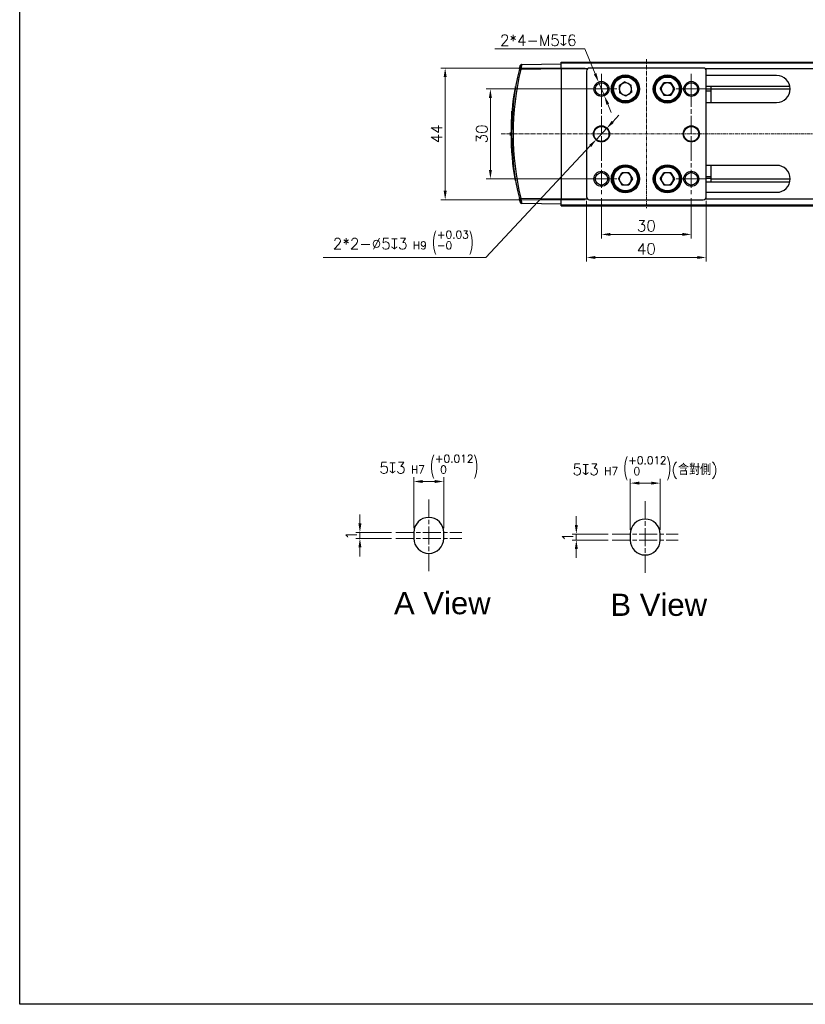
# Model space of a CAD drawing. Header units: inches. Extents: x 0 to 6721, y -3375 to 1330.
# Tile 93 of 196: x 3174 to 3436, y 0 to 329. Entities that reach past the tile are written whole.
import ezdxf

# ---------------------------------------------------------------- set-up
doc = ezdxf.new("R2010")
doc.units = ezdxf.units.IN
doc.header["$MEASUREMENT"] = 0
for name, pattern in [('AM_ISO08W050x2', [9, 6, -0.75, 1.5, -0.75]), ('CENTER', [2, 1.25, -0.25, 0.25, -0.25]), ('SLD-實線', [0])]:
    doc.linetypes.add(name, pattern=pattern)
for name, color, linetype, lineweight in [('AM_4', 3, 'Continuous', 15), ('AM_5', 3, 'Continuous', 15), ('AM_7', 4, 'CENTER', 15), ('AM_8', 1, 'Continuous', 15)]:
    doc.layers.add(name, color=color, linetype=linetype, lineweight=lineweight)
doc.styles.get("Standard").update_dxf_attribs({"font": 'arial.ttf'})
doc.styles.add('尺寸標註', font='romans.shx', dxfattribs={"bigfont": 'CHINESET.SHX'})
doc.dimstyles.new('複本(3) CNS2-1$0', dxfattribs={"dimtxt": 3.7, "dimasz": 3, "dimexe": 1.4, "dimexo": 1.4, "dimgap": 1, "dimtad": 1, "dimtoh": 1, "dimdsep": 46, "dimtxsty": '尺寸標註', "dimcen": 0, "dimclrd": 2, "dimclre": 2, "dimclrt": 3, "dimadec": 0, "dimazin": 2, "dimtp": 0.1, "dimtm": 0.1, "dimtfac": 0.71, "dimtmove": 0, "dimatfit": 0, "dimfxl": 0, "dimlwd": 13, "dimlwe": 13, "dimarcsym": 0})
doc.dimstyles.new('複本(3) CNS2-1$3', dxfattribs={"dimtxt": 3.7, "dimasz": 3, "dimexe": 1.4, "dimexo": 1.4, "dimgap": 1, "dimtad": 1, "dimtoh": 1, "dimdsep": 46, "dimtxsty": '尺寸標註', "dimcen": 0, "dimclrd": 2, "dimclre": 2, "dimclrt": 3, "dimadec": 0, "dimazin": 2, "dimtp": 0.1, "dimtm": 0.1, "dimtfac": 0.71, "dimtmove": 0, "dimatfit": 0, "dimfxl": 0, "dimlwd": 13, "dimlwe": 13, "dimarcsym": 0})

# ---------------------------------------------------------------- blocks, each defined once
blk = doc.blocks.new('*D321')
at = {"layer": 'AM_5', "color": 2, "lineweight": 13}
for p, q in [((3368.17, 269.15), (3368.17, 255.69)), ((3398.17, 269.15), (3398.17, 255.69)), ((3371.17, 257.09), (3395.17, 257.09))]:
    blk.add_line(p, q, dxfattribs=at)
at = {"layer": 'AM_5', "color": 2}
for points in [[(3371.17, 257.59), (3371.17, 256.59), (3368.17, 257.09)], [(3395.17, 257.59), (3395.17, 256.59), (3398.17, 257.09)]]:
    blk.add_solid(points, dxfattribs=at)
at = {"layer": 'Defpoints', "color": 0}
for p in [(3368.17, 270.55), (3398.17, 270.55), (3398.17, 257.09)]:
    blk.add_point(p, dxfattribs=at)
at = {"layer": 'AM_5', "color": 3, "insert": (3383.17, 259.94), "char_height": 3.7, "attachment_point": 5, "style": '尺寸標註'}
blk.add_mtext('30', dxfattribs=at)
blk = doc.blocks.new('*D322')
at = {"layer": 'AM_5', "color": 2, "lineweight": 13}
for p, q in [((3363.17, 268.25), (3363.17, 247.99)), ((3403.17, 268.25), (3403.17, 247.99)), ((3366.17, 249.39), (3400.17, 249.39))]:
    blk.add_line(p, q, dxfattribs=at)
at = {"layer": 'AM_5', "color": 2}
for points in [[(3366.17, 249.89), (3366.17, 248.89), (3363.17, 249.39)], [(3400.17, 249.89), (3400.17, 248.89), (3403.17, 249.39)]]:
    blk.add_solid(points, dxfattribs=at)
at = {"layer": 'Defpoints', "color": 0}
for p in [(3363.17, 269.65), (3403.17, 269.65), (3403.17, 249.39)]:
    blk.add_point(p, dxfattribs=at)
at = {"layer": 'AM_5', "color": 3, "insert": (3383.17, 252.24), "char_height": 3.7, "attachment_point": 5, "style": '尺寸標註'}
blk.add_mtext('40', dxfattribs=at)
blk = doc.blocks.new('*D340')
at = {"layer": 'AM_5', "color": 2, "lineweight": 13}
for p, q in [((3366.77, 305.65), (3329.68, 305.65)), ((3331.08, 302.65), (3331.08, 278.65)), ((3366.77, 275.65), (3329.68, 275.65))]:
    blk.add_line(p, q, dxfattribs=at)
at = {"layer": 'AM_5', "color": 2}
for points in [[(3330.58, 302.65), (3331.58, 302.65), (3331.08, 305.65)], [(3330.58, 278.65), (3331.58, 278.65), (3331.08, 275.65)]]:
    blk.add_solid(points, dxfattribs=at)
at = {"layer": 'Defpoints', "color": 0}
for p in [(3368.17, 305.65), (3331.08, 275.65), (3368.17, 275.65)]:
    blk.add_point(p, dxfattribs=at)
at = {"layer": 'AM_5', "color": 3, "insert": (3328.23, 290.65), "char_height": 3.7, "attachment_point": 5, "rotation": 90, "style": '尺寸標註'}
blk.add_mtext('30', dxfattribs=at)
blk = doc.blocks.new('*D323')
at = {"layer": 'AM_5', "color": 2, "lineweight": 13}
for p, q in [((3362.77, 312.65), (3314.58, 312.65)), ((3315.98, 271.65), (3315.98, 309.65)), ((3362.77, 268.65), (3314.58, 268.65))]:
    blk.add_line(p, q, dxfattribs=at)
at = {"layer": 'AM_5', "color": 2}
for points in [[(3315.48, 309.65), (3316.48, 309.65), (3315.98, 312.65)], [(3315.48, 271.65), (3316.48, 271.65), (3315.98, 268.65)]]:
    blk.add_solid(points, dxfattribs=at)
at = {"layer": 'Defpoints', "color": 0}
for p in [(3315.98, 312.65), (3364.17, 312.65), (3364.17, 268.65)]:
    blk.add_point(p, dxfattribs=at)
at = {"layer": 'AM_5', "color": 3, "insert": (3313.13, 290.65), "char_height": 3.7, "attachment_point": 5, "rotation": 90, "style": '尺寸標註'}
blk.add_mtext('44', dxfattribs=at)
blk = doc.blocks.new('*D324')
at = {"layer": 'AM_5', "color": 2, "lineweight": 13}
for p, q in [((3362.59, 319.05), (3332.52, 319.05)), ((3366.05, 310.73), (3362.59, 319.05)), ((3369.13, 303.34), (3367.21, 307.96)), ((3370.28, 300.57), (3371.43, 297.8))]:
    blk.add_line(p, q, dxfattribs=at)
at = {"layer": 'AM_5', "color": 2}
for points in [[(3366.52, 310.92), (3365.59, 310.54), (3367.21, 307.96)], [(3370.74, 300.76), (3369.82, 300.38), (3369.13, 303.34)]]:
    blk.add_solid(points, dxfattribs=at)
at = {"layer": 'Defpoints', "color": 0}
for p in [(3367.21, 307.96), (3369.13, 303.34)]:
    blk.add_point(p, dxfattribs=at)
at = {"layer": 'AM_5', "color": 3, "insert": (3347.06, 321.9), "char_height": 3.7, "attachment_point": 5, "style": '尺寸標註'}
blk.add_mtext('2*4-M5{\\Famgdt;x}6', dxfattribs=at)
blk = doc.blocks.new('*D325')
at = {"layer": 'AM_5', "color": 2, "lineweight": 13}
for p, q in [((3371.92, 294.67), (3373.97, 296.86)), ((3369.87, 292.47), (3366.46, 288.82)), ((3364.41, 286.63), (3329.61, 249.42)), ((3329.61, 249.42), (3275.22, 249.42))]:
    blk.add_line(p, q, dxfattribs=at)
at = {"layer": 'AM_5', "color": 2}
for points in [[(3371.56, 295.01), (3372.29, 294.32), (3369.87, 292.47)], [(3364.04, 286.97), (3364.77, 286.29), (3366.46, 288.82)]]:
    blk.add_solid(points, dxfattribs=at)
at = {"layer": 'Defpoints', "color": 0}
for p in [(3369.87, 292.47), (3366.46, 288.82)]:
    blk.add_point(p, dxfattribs=at)
at = {"layer": 'AM_5', "color": 3, "insert": (3301.92, 254.36), "char_height": 3.7, "attachment_point": 5, "style": '尺寸標註'}
blk.add_mtext('2*2-∅5{\\Famgdt;x}3{}{\\H0.7x;\\C3; H9 {\\H2x;\\W0.5;(}\\S+0.03^ -0;{\\H2x;\\W0.5;)}}', dxfattribs=at)
blk = doc.blocks.new('*D346')
at = {"layer": 'AM_5', "color": 2, "lineweight": 13}
for p, q in [((3287.51, 160.58), (3287.51, 163.58)), ((3298.11, 157.58), (3286.11, 157.58)), ((3298.11, 155.58), (3286.11, 155.58)), ((3287.51, 155.58), (3287.51, 157.58)), ((3287.51, 152.58), (3287.51, 149.58))]:
    blk.add_line(p, q, dxfattribs=at)
at = {"layer": 'AM_5', "color": 2}
for points in [[(3287.01, 160.58), (3288.01, 160.58), (3287.51, 157.58)], [(3287.01, 152.58), (3288.01, 152.58), (3287.51, 155.58)]]:
    blk.add_solid(points, dxfattribs=at)
at = {"layer": 'Defpoints', "color": 0}
for p in [(3287.51, 157.58), (3299.51, 157.58), (3299.51, 155.58)]:
    blk.add_point(p, dxfattribs=at)
at = {"layer": 'AM_5', "color": 3, "insert": (3284.66, 156.58), "char_height": 3.7, "attachment_point": 5, "rotation": 90, "style": '尺寸標註'}
blk.add_mtext('1', dxfattribs=at)
blk = doc.blocks.new('*D330')
at = {"layer": 'AM_5', "color": 2, "lineweight": 13}
for p, q in [((3305.51, 158.98), (3305.51, 175.98)), ((3308.51, 174.58), (3312.51, 174.58)), ((3315.51, 158.98), (3315.51, 175.98))]:
    blk.add_line(p, q, dxfattribs=at)
at = {"layer": 'AM_5', "color": 2}
for points in [[(3308.51, 175.08), (3308.51, 174.08), (3305.51, 174.58)], [(3312.51, 175.08), (3312.51, 174.08), (3315.51, 174.58)]]:
    blk.add_solid(points, dxfattribs=at)
at = {"layer": 'Defpoints', "color": 0}
for p in [(3315.51, 174.58), (3305.51, 157.58), (3315.51, 157.58)]:
    blk.add_point(p, dxfattribs=at)
at = {"layer": 'AM_5', "color": 3, "insert": (3310.51, 179.53), "char_height": 3.7, "attachment_point": 5, "style": '尺寸標註'}
blk.add_mtext('5{\\Famgdt;x}3{}{\\H0.7x;\\C3; H7 {\\H2x;\\W0.5;(}\\S+0.012^  0;{\\H2x;\\W0.5;)}}', dxfattribs=at)
blk = doc.blocks.new('*D347')
at = {"layer": 'AM_5', "color": 2, "lineweight": 13}
for p, q in [((3359.77, 160.04), (3359.77, 163.04)), ((3370.37, 157.04), (3358.37, 157.04)), ((3370.37, 155.04), (3358.37, 155.04)), ((3359.77, 155.04), (3359.77, 157.04)), ((3359.77, 152.04), (3359.77, 149.04))]:
    blk.add_line(p, q, dxfattribs=at)
at = {"layer": 'AM_5', "color": 2}
for points in [[(3359.27, 160.04), (3360.27, 160.04), (3359.77, 157.04)], [(3359.27, 152.04), (3360.27, 152.04), (3359.77, 155.04)]]:
    blk.add_solid(points, dxfattribs=at)
at = {"layer": 'Defpoints', "color": 0}
for p in [(3359.77, 157.04), (3371.77, 157.04), (3371.77, 155.04)]:
    blk.add_point(p, dxfattribs=at)
at = {"layer": 'AM_5', "color": 3, "insert": (3356.92, 156.04), "char_height": 3.7, "attachment_point": 5, "rotation": 90, "style": '尺寸標註'}
blk.add_mtext('1', dxfattribs=at)
blk = doc.blocks.new('*D331')
at = {"layer": 'AM_5', "color": 2, "lineweight": 13}
for p, q in [((3377.77, 158.44), (3377.77, 175.44)), ((3387.77, 158.44), (3387.77, 175.44)), ((3380.77, 174.04), (3384.77, 174.04))]:
    blk.add_line(p, q, dxfattribs=at)
at = {"layer": 'AM_5', "color": 2}
for points in [[(3380.77, 174.54), (3380.77, 173.54), (3377.77, 174.04)], [(3384.77, 174.54), (3384.77, 173.54), (3387.77, 174.04)]]:
    blk.add_solid(points, dxfattribs=at)
at = {"layer": 'Defpoints', "color": 0}
for p in [(3387.77, 174.04), (3377.77, 157.04), (3387.77, 157.04)]:
    blk.add_point(p, dxfattribs=at)
at = {"layer": 'AM_5', "color": 3, "insert": (3382.77, 178.98), "char_height": 3.7, "attachment_point": 5, "style": '尺寸標註'}
blk.add_mtext('5{\\Famgdt;x}3{}{\\H0.7x;\\C3; H7 {\\H2x;\\W0.5;(}\\S+0.012^  0;{\\H2x;\\W0.5;)}}(含對側)', dxfattribs=at)

msp = doc.modelspace()

# ---------------------------------------------------------------- linework, layer by layer
at = {"color": 7, "linetype": 'SLD-實線', "lineweight": 25}
for p, q in [((3341.54, 313.87), (3354.666, 314.099)), ((3354.666, 314.649), (3524.666, 314.649)), ((3354.666, 314.349), (3354.666, 314.649)), ((3354.666, 314.349), (3524.666, 314.349)), ((3354.666, 312.349), (3354.666, 314.349)), ((3356.766, 314.549), (3356.766, 314.349)), ((3356.766, 314.549), (3360.566, 314.549)), ((3360.566, 314.349), (3360.566, 314.549)), ((3402.166, 312.649), (3364.166, 312.649)), ((3354.666, 312.349), (3341.226, 312.114)), ((3354.666, 312.349), (3354.666, 268.949)), ((3363.166, 311.649), (3363.166, 269.649)), ((3403.166, 269.649), (3403.166, 311.649)), ((3426.666, 310.149), (3403.166, 310.149)), ((3339.298, 306.217), (3339.295, 306.217)), ((3339.503, 306.233), (3339.3, 306.23)), ((3339.735, 307.52), (3339.735, 307.52)), ((3376.007, 308.001), (3374.049, 306.687)), ((3374.049, 306.687), (3374.209, 304.334)), ((3376.007, 308.001), (3378.124, 306.963)), ((3378.284, 304.611), (3378.124, 306.963)), ((3387.808, 305.649), (3388.987, 307.691)), ((3391.345, 307.691), (3388.987, 307.691)), ((3391.345, 307.691), (3392.524, 305.649)), ((3403.166, 306.649), (3431.054, 306.649)), ((3404.666, 306.649), (3404.666, 305.584)), ((3376.326, 303.296), (3374.209, 304.334)), ((3378.284, 304.611), (3376.326, 303.296)), ((3387.808, 305.649), (3388.987, 303.607)), ((3388.987, 303.607), (3391.345, 303.607)), ((3392.524, 305.649), (3391.345, 303.607)), ((3404.666, 305.584), (3403.166, 305.584)), ((3404.666, 304.945), (3403.166, 304.945)), ((3404.666, 305.584), (3404.666, 304.945)), ((3404.666, 304.945), (3404.666, 301.149)), ((3403.166, 301.149), (3426.666, 301.149)), ((3337.969, 291.285), (3337.966, 291.285)), ((3338.369, 282.045), (3338.371, 282.045)), ((3426.666, 280.149), (3403.166, 280.149)), ((3404.666, 280.149), (3404.666, 276.353)), ((3373.808, 275.649), (3374.987, 277.691)), ((3377.345, 277.691), (3374.987, 277.691)), ((3377.345, 277.691), (3378.524, 275.649)), ((3387.808, 275.649), (3388.987, 277.691)), ((3391.345, 277.691), (3388.987, 277.691)), ((3391.345, 277.691), (3392.524, 275.649)), ((3404.666, 276.353), (3403.166, 276.353)), ((3404.666, 276.353), (3404.666, 275.714)), ((3339.503, 275.064), (3339.3, 275.068)), ((3373.808, 275.649), (3374.987, 273.607)), ((3374.987, 273.607), (3377.345, 273.607)), ((3378.524, 275.649), (3377.345, 273.607)), ((3387.808, 275.649), (3388.987, 273.607)), ((3388.987, 273.607), (3391.345, 273.607)), ((3392.524, 275.649), (3391.345, 273.607)), ((3404.666, 275.714), (3403.166, 275.714)), ((3403.166, 274.649), (3431.054, 274.649)), ((3404.666, 275.714), (3404.666, 274.649)), ((3403.166, 271.149), (3426.666, 271.149)), ((3340.899, 268.455), (3340.899, 268.455)), ((3341.226, 269.183), (3354.666, 268.948)), ((3354.666, 267.199), (3341.54, 267.428)), ((3354.666, 266.949), (3354.666, 268.949)), ((3354.666, 266.949), (3524.666, 266.949)), ((3354.666, 266.649), (3354.666, 266.949)), ((3354.666, 266.649), (3524.666, 266.649)), ((3356.766, 266.949), (3356.766, 266.749)), ((3360.566, 266.749), (3356.766, 266.749)), ((3360.566, 266.749), (3360.566, 266.949)), ((3364.166, 268.649), (3402.166, 268.649))]:
    msp.add_line(p, q, dxfattribs=at)
at = {"color": 8, "linetype": 'SLD-實線', "lineweight": 25}
for p, q in [((3363.452, 312.349), (3354.666, 312.349)), ((3475.452, 312.349), (3402.88, 312.349)), ((3404.666, 305.649), (3431.166, 305.649)), ((3404.666, 275.649), (3431.166, 275.649)), ((3354.666, 268.949), (3363.452, 268.949)), ((3402.88, 268.949), (3475.452, 268.949))]:
    msp.add_line(p, q, dxfattribs=at)
at = {"color": 7, "linetype": 'Continuous', "lineweight": 25}
for p, q in [((3305.509, 157.585), (3305.509, 155.585)), ((3315.509, 155.585), (3315.509, 157.585)), ((3377.775, 157.038), (3377.775, 155.038)), ((3387.775, 155.038), (3387.775, 157.038))]:
    msp.add_line(p, q, dxfattribs=at)
msp.add_lwpolyline([(3173.908, 264.762), (3173.908, 769.318), (3728.133, 769.318), (3728.133, 264.762)])
msp.add_lwpolyline([(3173.908, 769.318), (3728.133, 769.318), (3728.133, 0), (3173.908, 0)], close=True)
at = {"color": 7, "linetype": 'SLD-實線', "lineweight": 25}
for centre, radius in [((3376.166, 305.649), 4.7), ((3376.166, 305.649), 4.5), ((3376.166, 305.649), 4.25), ((3376.166, 305.649), 4), ((3390.166, 305.649), 4.7), ((3390.166, 305.649), 4.5), ((3390.166, 305.649), 4.25), ((3390.166, 305.649), 4), ((3368.166, 305.649), 2.5), ((3368.166, 305.649), 2.1), ((3398.166, 305.649), 2.5), ((3398.166, 305.649), 2.1), ((3368.166, 290.649), 2.7), ((3368.166, 290.649), 2.5), ((3398.166, 290.649), 2.7), ((3398.166, 290.649), 2.5), ((3376.166, 275.649), 4.7), ((3376.166, 275.649), 4.5), ((3376.166, 275.649), 4.25), ((3376.166, 275.649), 4), ((3390.166, 275.649), 4.7), ((3390.166, 275.649), 4.5), ((3390.166, 275.649), 4.25), ((3390.166, 275.649), 4), ((3368.166, 275.649), 2.5), ((3368.166, 275.649), 2.1), ((3398.166, 275.649), 2.5), ((3398.166, 275.649), 2.1)]:
    msp.add_circle(centre, radius, dxfattribs=at)
for centre, radius, start, end in [((3429.666, 290.649), 91.5, 165.54138, 166.35612), ((3341.548, 313.37), 0.5, 91, 165.54138), ((3364.166, 311.649), 1, 90, 180), ((3402.166, 311.649), 1, 0, 90), ((3429.666, 290.649), 91.5, 166.35612, 193.64388), ((3429.658, 290.649), 91, 166.35612, 193.64388), ((3348.106, 340.976), 29.67, 255.64159, 256.59077), ((3426.666, 305.649), 4.5, 270, 90), ((3429.666, 290.649), 91.7, 170.21734, 189.78266), ((3376.166, 305.649), 2.042, 123.88477, 183.88477), ((3376.166, 305.649), 2.042, 63.88477, 123.88477), ((3376.166, 305.649), 2.042, 3.88477, 63.88477), ((3376.166, 305.649), 2.042, 303.88477, 3.88477), ((3390.166, 305.649), 2.042, 150, 210), ((3390.166, 305.649), 2.042, 90, 150), ((3390.166, 305.649), 2.042, 30, 90), ((3390.166, 305.649), 2.042, 330, 30), ((3376.166, 305.649), 2.042, 183.88477, 243.88477), ((3376.166, 305.649), 2.042, 243.88477, 303.88477), ((3390.166, 305.649), 2.042, 210, 270), ((3390.166, 305.649), 2.042, 270, 330), ((3426.666, 275.649), 4.5, 270, 90), ((3376.166, 275.649), 2.042, 150, 210), ((3376.166, 275.649), 2.042, 90, 150), ((3376.166, 275.649), 2.042, 30, 90), ((3376.166, 275.649), 2.042, 330, 30), ((3390.166, 275.649), 2.042, 150, 210), ((3390.166, 275.649), 2.042, 90, 150), ((3390.166, 275.649), 2.042, 30, 90), ((3390.166, 275.649), 2.042, 330, 30), ((3376.166, 275.649), 2.042, 210, 270), ((3376.166, 275.649), 2.042, 270, 330), ((3390.166, 275.649), 2.042, 210, 270), ((3390.166, 275.649), 2.042, 270, 330), ((3364.166, 269.649), 1, 180, 270), ((3402.166, 269.649), 1, 270, 0), ((3348.106, 240.321), 29.67, 103.40923, 104.35841), ((3429.666, 290.649), 91.5, 193.64388, 194.45862), ((3341.548, 267.928), 0.5, 194.45862, 269)]:
    msp.add_arc(centre, radius, start, end, dxfattribs=at)
at = {"color": 7, "linetype": 'Continuous', "lineweight": 25}
for centre, start, end in [((3310.509, 157.585), 0, 180), ((3382.775, 157.038), 0, 180), ((3310.509, 155.585), 180, 0), ((3382.775, 155.038), 180, 0)]:
    msp.add_arc(centre, 5, start, end, dxfattribs=at)
at = {"color": 7, "linetype": 'SLD-實線', "lineweight": 25}
for points, knots in [([(3340.748, 312.232), (3340.775, 312.341), (3340.835, 312.589), (3340.924, 312.946), (3341.001, 313.25), (3341.054, 313.455), (3341.061, 313.481), (3341.064, 313.494)], [0, 0, 0, 0, 0.1680716, 0.3830494, 0.5908468, 0.7954925, 1, 1, 1, 1]), ([(3341.54, 313.87), (3341.535, 313.851), (3341.527, 313.815), (3341.474, 313.53), (3341.397, 313.108), (3341.31, 312.611), (3341.251, 312.265), (3341.226, 312.114)], [0, 0, 0, 0, 0.206623, 0.4125423, 0.6202106, 0.8336638, 1, 1, 1, 1]), ([(3338.185, 296.973), (3338.185, 296.971), (3338.184, 296.967), (3338.195, 297.118), (3338.215, 297.4), (3338.245, 297.801), (3338.271, 298.113), (3338.284, 298.278)], [0, 0, 0, 0, 0.120701, 0.334087, 0.5475973, 0.7615303, 1, 1, 1, 1]), ([(3341.064, 267.803), (3341.063, 267.807), (3341.06, 267.82), (3341.024, 267.958), (3340.952, 268.243), (3340.855, 268.629), (3340.784, 268.92), (3340.748, 269.065)], [0, 0, 0, 0, 0.1191279, 0.3312143, 0.5512361, 0.7755565, 1, 1, 1, 1]), ([(3341.226, 269.183), (3341.26, 268.981), (3341.329, 268.575), (3341.424, 268.037), (3341.497, 267.642), (3341.533, 267.452), (3341.538, 267.434), (3341.54, 267.428)], [0, 0, 0, 0, 0.2221933, 0.4452976, 0.6657382, 0.8796041, 1, 1, 1, 1])]:
    msp.add_open_spline(points, degree=3, knots=knots, dxfattribs=at)
at = {"layer": 'AM_7'}
for p, q in [((3383.166, 315.649), (3383.166, 265.649)), ((3334.666, 290.649), (3601.386, 290.649))]:
    msp.add_line(p, q, dxfattribs=at)
at = {"layer": 'AM_7', "linetype": 'AM_ISO08W050x2'}
for p, q in [((3368.166, 305.649), (3368.166, 310.749)), ((3398.166, 305.649), (3398.166, 310.749)), ((3368.166, 305.649), (3363.066, 305.649)), ((3368.166, 305.649), (3373.266, 305.649)), ((3368.166, 305.649), (3368.166, 270.549)), ((3398.166, 305.649), (3393.066, 305.649)), ((3398.166, 305.649), (3403.266, 305.649)), ((3398.166, 305.649), (3398.166, 270.549)), ((3368.166, 275.649), (3363.066, 275.649)), ((3368.166, 275.649), (3373.266, 275.649)), ((3398.166, 275.649), (3393.066, 275.649)), ((3398.166, 275.649), (3403.266, 275.649)), ((3310.509, 168.585), (3310.509, 144.585)), ((3382.775, 168.038), (3382.775, 144.038)), ((3299.509, 157.585), (3321.509, 157.585)), ((3299.509, 155.585), (3321.509, 155.585)), ((3371.775, 157.038), (3393.775, 157.038)), ((3371.775, 155.038), (3393.775, 155.038))]:
    msp.add_line(p, q, dxfattribs=at)
at = {"layer": 'AM_8'}
msp.add_line((3337.666, 291.149), (3337.666, 290.149), dxfattribs=at)

# ---------------------------------------------------------------- texts
at = {"layer": 'AM_4', "color": 1, "char_height": 7.425, "attachment_point": 5}
for s, insert in [('A View', (3315.021, 133.912)), ('B View', (3387.287, 133.365))]:
    msp.add_mtext(s, dxfattribs=dict(at, insert=insert))

# ---------------------------------------------------------------- dimensions: what is measured, and where the dimension line sits
at = {"layer": 'AM_5'}
for p1, p2, text, override, picture, middle in [((3369.126, 303.34), (3367.207, 307.957), '2*4-M5{\\Famgdt;x}6', {"dimdec": 1}, '*D324', (3347.058, 319.051)), ((3369.874, 292.475), (3366.459, 288.823), '2*2-<>{\\Famgdt;x}3{}{\\H0.7x;\\C3; H9 {\\H2x;\\W0.5;(}\\S+0.03^ -0;{\\H2x;\\W0.5;)}}', {"dimdec": 1, "dimtp": 0.1, "dimtm": 0.1, "dimtdec": 3, "dimtzin": 8}, '*D325', (3301.915, 249.417))]:
    dim = msp.add_diameter_dim_2p(p1=p1, p2=p2, text=text, dimstyle='複本(3) CNS2-1$3', override=override, dxfattribs=at)
    dim.commit()
    dim.dimension.update_dxf_attribs({"geometry": picture, "text_midpoint": middle, "dimtype": 163})
for base, p1, p2, picture, middle in [((3315.977, 312.649), (3364.166, 268.649), (3364.166, 312.649), '*D323', (3313.127, 290.649)), ((3331.077, 275.649), (3368.166, 305.649), (3368.166, 275.649), '*D340', (3328.227, 290.649))]:
    dim = msp.add_linear_dim(base=base, p1=p1, p2=p2, angle=90, dimstyle='複本(3) CNS2-1$0', override={"dimdec": 1}, dxfattribs=at)
    dim.commit()
    dim.dimension.update_dxf_attribs({"geometry": picture, "text_midpoint": middle})
for base, p1, p2, picture, middle in [((3403.166, 249.386), (3363.166, 269.649), (3403.166, 269.649), '*D322', (3383.166, 252.236)), ((3398.166, 257.092), (3368.166, 270.549), (3398.166, 270.549), '*D321', (3383.166, 259.942))]:
    dim = msp.add_linear_dim(base=base, p1=p1, p2=p2, dimstyle='複本(3) CNS2-1$0', override={"dimdec": 1}, dxfattribs=at)
    dim.commit()
    dim.dimension.update_dxf_attribs({"geometry": picture, "text_midpoint": middle})
for base, p1, p2, text, picture, middle in [((3315.509, 174.585), (3305.509, 157.585), (3315.509, 157.585), '<>{\\Famgdt;x}3{}{\\H0.7x;\\C3; H7 {\\H2x;\\W0.5;(}\\S+0.012^  0;{\\H2x;\\W0.5;)}}', '*D330', (3310.509, 174.585)), ((3387.775, 174.038), (3377.775, 157.038), (3387.775, 157.038), '<>{\\Famgdt;x}3{}{\\H0.7x;\\C3; H7 {\\H2x;\\W0.5;(}\\S+0.012^  0;{\\H2x;\\W0.5;)}}(含對側)', '*D331', (3382.775, 174.038))]:
    dim = msp.add_linear_dim(base=base, p1=p1, p2=p2, text=text, dimstyle='複本(3) CNS2-1$0', override={"dimdec": 1, "dimlfac": 0.5, "dimtp": 0.1, "dimtm": 0.1, "dimtdec": 3, "dimtzin": 8}, dxfattribs=at)
    dim.commit()
    dim.dimension.update_dxf_attribs({"geometry": picture, "text_midpoint": middle, "dimtype": 160})
for base, p1, p2, picture, middle in [((3287.509, 157.585), (3299.509, 155.585), (3299.509, 157.585), '*D346', (3287.509, 156.585)), ((3359.775, 157.038), (3371.775, 155.038), (3371.775, 157.038), '*D347', (3359.775, 156.038))]:
    dim = msp.add_linear_dim(base=base, p1=p1, p2=p2, angle=90, dimstyle='複本(3) CNS2-1$0', override={"dimdec": 1, "dimlfac": 0.5}, dxfattribs=at)
    dim.commit()
    dim.dimension.update_dxf_attribs({"geometry": picture, "text_midpoint": middle, "dimtype": 160})

doc.saveas('drawing.dxf')
